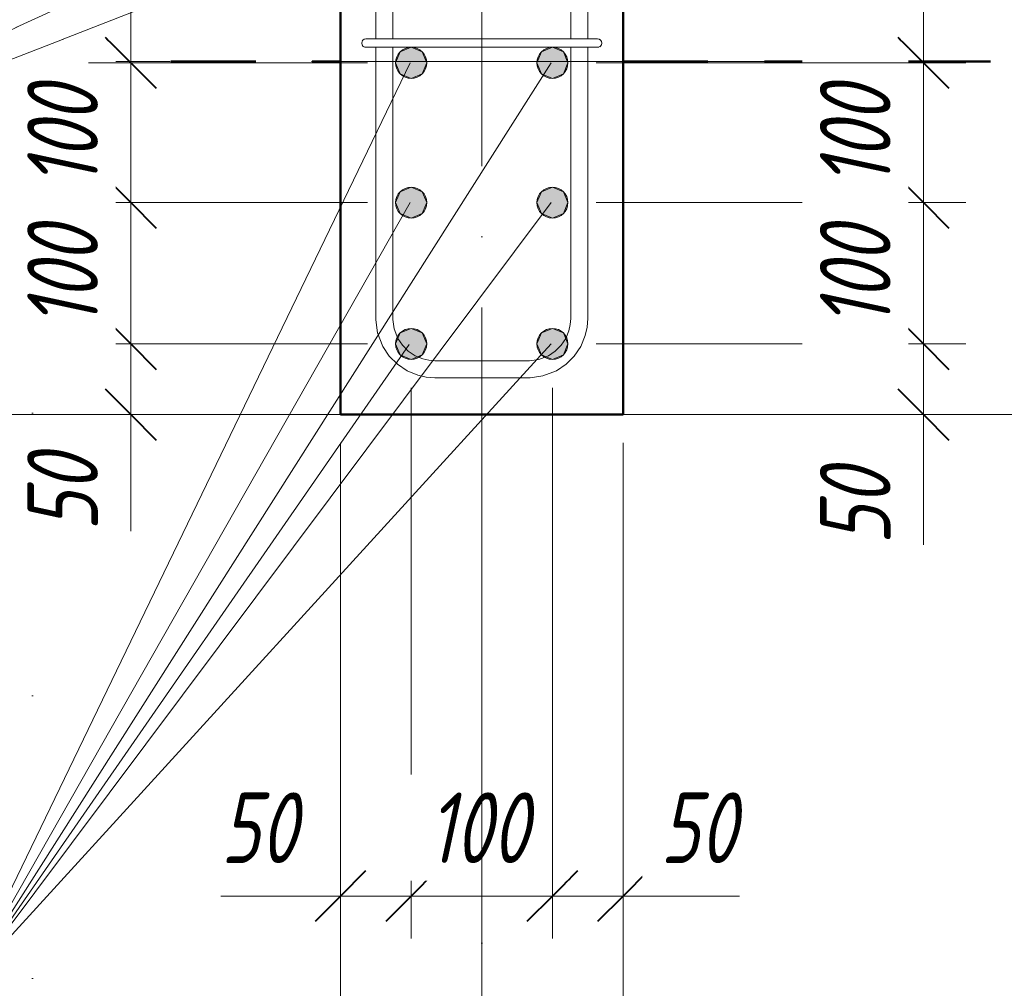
# Model space of a CAD drawing. Header units: millimetres. Extents: x 31181 to 43787, y -118926 to 7424.
# Tile 5 of 35: x 32173 to 32870, y -656 to 30. Entities that reach past the tile are written whole.
import ezdxf

# ---------------------------------------------------------------- set-up
doc = ezdxf.new("R2010")
doc.units = ezdxf.units.MM
for name, pattern in [('ADSK_Линия разреза', [400, 0, -200, 0, -200]), ('ADSK_Линия сетки', [500, 400, -50, 0, -50]), ('ADSK_Невидимые', [100, 60, -40]), ('ADSK_Пунктирная_п5', [100, 0, -100])]:
    doc.linetypes.add(name, pattern=pattern)
for name, color, linetype, lineweight in [('A-____-____-DIMS', 211, 'Continuous', 9), ('A-____-____-DIMS-20', 211, 'Continuous', 9), ('A-FLOR-____-OTLN', 192, 'Continuous', 20), ('A-WALL-____-HDLN', 110, 'ADSK_Невидимые', 20), ('G-____-____-SYMB', 111, 'ADSK_Пунктирная_п5', 20), ('S-COLS-____-MCUT', 52, 'Continuous', 50), ('S-GRID-____-OTLN', 1, 'Continuous', 9), ('S-RBAR-____-IDEN', 171, 'Continuous', 20), ('S-RBAR-____-MCUT', 171, 'Continuous', 20), ('S-RBAR-____-OTLN', 171, 'Continuous', 100)]:
    doc.layers.add(name, color=color, linetype=linetype, lineweight=lineweight)
doc.styles.add('GOST Common_I_2', font='GOST_Common Italic.ttf', dxfattribs={"width": 0.8, "height": 50})
doc.dimstyles.new('ADSK_Округление_5мм__Узкий_', dxfattribs={"dimscale": 304.8, "dimtxt": 0.164979, "dimasz": 0.11811, "dimexe": 0.098425, "dimexo": 0.000215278, "dimgap": 0.026247, "dimtad": 1, "dimdec": 0, "dimlfac": 304.8, "dimrnd": 5, "dimdsep": 46, "dimtxsty": 'GOST Common_I_2', "dimblk1": 'OBLIQUE', "dimblk2": 'OBLIQUE', "dimsah": 1, "dimcen": 0.09, "dimdle": 0.098425, "dimazin": 0, "dimtfac": 1, "dimtdec": 4, "dimtix": 1, "dimtmove": 1, "dimatfit": 3, "dimfxl": 1, "dimtvp": 1, "dimtfill": 1, "dimtolj": 1, "dimtzin": 0, "dimlwd": 20, "dimlwe": 20, "dimarcsym": 2})
doc.dimstyles.new('ADSK_Округление_5мм__Узкий__1', dxfattribs={"dimscale": 304.8, "dimtxt": 0.164979, "dimasz": 0.11811, "dimexe": 0.098425, "dimexo": 0.000215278, "dimgap": 0.026247, "dimtad": 1, "dimdec": 0, "dimlfac": 304.8, "dimrnd": 5, "dimdsep": 46, "dimtxsty": 'GOST Common_I_2', "dimblk1": 'OBLIQUE', "dimblk2": 'OBLIQUE', "dimsah": 1, "dimcen": 0.09, "dimdle": 0.098425, "dimazin": 0, "dimtfac": 1, "dimtdec": 4, "dimtix": 1, "dimtmove": 0, "dimatfit": 3, "dimfxl": 1, "dimtvp": 1, "dimtfill": 1, "dimtolj": 1, "dimtzin": 0, "dimlwd": 20, "dimlwe": 20, "dimarcsym": 2})
doc.dimstyles.new('ADSK_Округление_5мм__Узкий__2', dxfattribs={"dimscale": 304.8, "dimtxt": 0.164979, "dimasz": 0.11811, "dimexe": 0.098425, "dimexo": 0.000215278, "dimgap": 0.026247, "dimtad": 1, "dimdec": 0, "dimlfac": 304.8, "dimrnd": 5, "dimdsep": 46, "dimtxsty": 'GOST Common_I_2', "dimblk1": 'OBLIQUE', "dimblk2": 'OBLIQUE', "dimsah": 1, "dimcen": 0.09, "dimdle": 0.098425, "dimazin": 0, "dimtfac": 1, "dimtdec": 4, "dimtix": 1, "dimtmove": 2, "dimatfit": 3, "dimfxl": 1, "dimtvp": 1, "dimtfill": 1, "dimtolj": 1, "dimtzin": 0, "dimlwd": 20, "dimlwe": 20, "dimarcsym": 2})

# ---------------------------------------------------------------- blocks, each defined once
blk = doc.blocks.new('DIMBLOCK1-КЖ1_ПЭ_ВЭ1_Армирование_Пилоны_Пм-1_3')
at = {"layer": 'A-____-____-DIMS-20', "lineweight": 40}
for p, q in [((32812.66, -200), (32794.66, -182)), ((32812.66, -200), (32830.66, -218)), ((32812.66, -250), (32794.66, -232)), ((32812.66, -250), (32830.66, -268))]:
    blk.add_line(p, q, dxfattribs=at)
at = {"layer": 'A-____-____-DIMS-20', "lineweight": 20}
for p, q in [((32812.66, -200), (32581, -200)), ((32812.66, -280), (32812.66, -200)), ((32812.66, -200), (32842.66, -200)), ((32812.66, -275.97), (32812.66, -225)), ((32812.66, -250), (32620, -250)), ((32812.66, -250), (32842.66, -250)), ((32812.66, -342.22), (32812.66, -275.97))]:
    blk.add_line(p, q, dxfattribs=at)
at = {"layer": 'A-____-____-DIMS-20', "color": 0, "lineweight": 20, "insert": (32739.32, -342.22), "char_height": 50, "width": 67.5022, "attachment_point": 1, "rotation": 90, "line_spacing_factor": 1.022761, "style": 'GOST Common_I_2', "bg_fill": 3, "box_fill_scale": 1.25, "bg_fill_color": 256, "bg_fill_true_color": 13158600, "bg_fill_transparency": 0}
blk.add_mtext('50', dxfattribs=at)
blk = doc.blocks.new('_Oblique')
at = {"color": 0, "linetype": 'ByBlock', "lineweight": -2}
blk.add_line((-0.5, -0.5), (0.5, 0.5), dxfattribs=at)
blk = doc.blocks.new('DIMBLOCK2-КЖ1_ПЭ_ВЭ1_Армирование_Пилоны_Пм-1_3')
at = {"layer": 'A-____-____-DIMS-20', "lineweight": 40}
for p, q in [((32812.66, -100), (32794.66, -82)), ((32812.66, -100), (32830.66, -118)), ((32812.66, -200), (32794.66, -182)), ((32812.66, -200), (32830.66, -218))]:
    blk.add_line(p, q, dxfattribs=at)
at = {"layer": 'A-____-____-DIMS-20', "lineweight": 20}
for p, q in [((32812.66, -100), (32581, -100)), ((32812.66, -200), (32812.66, -100)), ((32812.66, -100), (32842.66, -100)), ((32812.66, -200), (32581, -200)), ((32812.66, -200), (32842.66, -200))]:
    blk.add_line(p, q, dxfattribs=at)
at = {"layer": 'A-____-____-DIMS-20', "color": 0, "lineweight": 20, "insert": (32739.32, -188.35), "char_height": 50, "width": 92.0485, "attachment_point": 1, "rotation": 90, "line_spacing_factor": 1.022761, "style": 'GOST Common_I_2', "bg_fill": 3, "box_fill_scale": 1.25, "bg_fill_color": 256, "bg_fill_true_color": 13158600, "bg_fill_transparency": 0}
blk.add_mtext('100', dxfattribs=at)
blk = doc.blocks.new('DIMBLOCK3-КЖ1_ПЭ_ВЭ1_Армирование_Пилоны_Пм-1_3')
at = {"layer": 'A-____-____-DIMS-20', "lineweight": 40}
for p, q in [((32812.66, -1), (32794.66, 17)), ((32812.66, -1), (32830.66, -19)), ((32812.66, -100), (32794.66, -82)), ((32812.66, -100), (32830.66, -118))]:
    blk.add_line(p, q, dxfattribs=at)
at = {"layer": 'A-____-____-DIMS-20', "lineweight": 20}
for p, q in [((32812.66, -1), (32581, -1)), ((32812.66, -100), (32812.66, -1)), ((32812.66, -1), (32842.66, -1)), ((32812.66, -100), (32581, -100)), ((32812.66, -100), (32842.66, -100))]:
    blk.add_line(p, q, dxfattribs=at)
at = {"layer": 'A-____-____-DIMS-20', "color": 0, "lineweight": 20, "insert": (32739.32, -88.85), "char_height": 50, "width": 92.0485, "attachment_point": 1, "rotation": 90, "line_spacing_factor": 1.022761, "style": 'GOST Common_I_2', "bg_fill": 3, "box_fill_scale": 1.25, "bg_fill_color": 256, "bg_fill_true_color": 13158600, "bg_fill_transparency": 0}
blk.add_mtext('100', dxfattribs=at)
blk = doc.blocks.new('DIMBLOCK4-КЖ1_ПЭ_ВЭ1_Армирование_Пилоны_Пм-1_3')
at = {"layer": 'A-____-____-DIMS-20', "lineweight": 40}
for p, q in [((32812.66, 151), (32794.66, 169)), ((32812.66, 151), (32830.66, 133)), ((32812.66, -1), (32794.66, 17)), ((32812.66, -1), (32830.66, -19))]:
    blk.add_line(p, q, dxfattribs=at)
at = {"layer": 'A-____-____-DIMS-20', "lineweight": 20}
for p, q in [((32812.66, 151), (32579, 151)), ((32812.66, -1), (32812.66, 151)), ((32812.66, 151), (32842.66, 151)), ((32812.66, -1), (32581, -1)), ((32812.66, -1), (32842.66, -1))]:
    blk.add_line(p, q, dxfattribs=at)
at = {"layer": 'A-____-____-DIMS-20', "color": 0, "lineweight": 20, "insert": (32739.32, 36.65), "char_height": 50, "width": 92.0485, "attachment_point": 1, "rotation": 90, "line_spacing_factor": 1.022761, "style": 'GOST Common_I_2', "bg_fill": 3, "box_fill_scale": 1.25, "bg_fill_color": 256, "bg_fill_true_color": 13158600, "bg_fill_transparency": 0}
blk.add_mtext('150', dxfattribs=at)
blk = doc.blocks.new('DIMBLOCK12-КЖ1_ПЭ_ВЭ1_Армирование_Пилоны_Пм-1_3')
at = {"layer": 'A-____-____-DIMS-20', "lineweight": 40}
for p, q in [((32251.61, -200), (32233.61, -182)), ((32251.61, -200), (32269.61, -218)), ((32251.61, -250), (32233.61, -232)), ((32251.61, -250), (32269.61, -268))]:
    blk.add_line(p, q, dxfattribs=at)
at = {"layer": 'A-____-____-DIMS-20', "lineweight": 20}
for p, q in [((32251.61, -200), (32221.61, -200)), ((32251.61, -280), (32251.61, -200)), ((32251.61, -200), (32419, -200)), ((32251.61, -266.19), (32251.61, -225)), ((32251.61, -250), (32221.61, -250)), ((32251.61, -250), (32380, -250)), ((32251.61, -332.45), (32251.61, -266.19))]:
    blk.add_line(p, q, dxfattribs=at)
at = {"layer": 'A-____-____-DIMS-20', "color": 0, "lineweight": 20, "insert": (32178.27, -332.45), "char_height": 50, "width": 67.5022, "attachment_point": 1, "rotation": 90, "line_spacing_factor": 1.022761, "style": 'GOST Common_I_2', "bg_fill": 3, "box_fill_scale": 1.25, "bg_fill_color": 256, "bg_fill_true_color": 13158600, "bg_fill_transparency": 0}
blk.add_mtext('50', dxfattribs=at)
blk = doc.blocks.new('DIMBLOCK13-КЖ1_ПЭ_ВЭ1_Армирование_Пилоны_Пм-1_3')
at = {"layer": 'A-____-____-DIMS-20', "lineweight": 40}
for p, q in [((32251.61, -100), (32233.61, -82)), ((32251.61, -100), (32269.61, -118)), ((32251.61, -200), (32233.61, -182)), ((32251.61, -200), (32269.61, -218))]:
    blk.add_line(p, q, dxfattribs=at)
at = {"layer": 'A-____-____-DIMS-20', "lineweight": 20}
for p, q in [((32251.61, -100), (32221.61, -100)), ((32251.61, -200), (32251.61, -100)), ((32251.61, -100), (32419, -100)), ((32251.61, -200), (32221.61, -200)), ((32251.61, -200), (32419, -200))]:
    blk.add_line(p, q, dxfattribs=at)
at = {"layer": 'A-____-____-DIMS-20', "color": 0, "lineweight": 20, "insert": (32178.27, -188.35), "char_height": 50, "width": 92.0485, "attachment_point": 1, "rotation": 90, "line_spacing_factor": 1.022761, "style": 'GOST Common_I_2', "bg_fill": 3, "box_fill_scale": 1.25, "bg_fill_color": 256, "bg_fill_true_color": 13158600, "bg_fill_transparency": 0}
blk.add_mtext('100', dxfattribs=at)
blk = doc.blocks.new('DIMBLOCK14-КЖ1_ПЭ_ВЭ1_Армирование_Пилоны_Пм-1_3')
at = {"layer": 'A-____-____-DIMS-20', "lineweight": 40}
for p, q in [((32251.61, -1), (32233.61, 17)), ((32251.61, -1), (32269.61, -19)), ((32251.61, -100), (32233.61, -82)), ((32251.61, -100), (32269.61, -118))]:
    blk.add_line(p, q, dxfattribs=at)
at = {"layer": 'A-____-____-DIMS-20', "lineweight": 20}
for p, q in [((32251.61, -1), (32221.61, -1)), ((32251.61, -100), (32251.61, -1)), ((32251.61, -1), (32419, -1)), ((32251.61, -100), (32221.61, -100)), ((32251.61, -100), (32419, -100))]:
    blk.add_line(p, q, dxfattribs=at)
at = {"layer": 'A-____-____-DIMS-20', "color": 0, "lineweight": 20, "insert": (32178.27, -88.85), "char_height": 50, "width": 92.0485, "attachment_point": 1, "rotation": 90, "line_spacing_factor": 1.022761, "style": 'GOST Common_I_2', "bg_fill": 3, "box_fill_scale": 1.25, "bg_fill_color": 256, "bg_fill_true_color": 13158600, "bg_fill_transparency": 0}
blk.add_mtext('100', dxfattribs=at)
blk = doc.blocks.new('DIMBLOCK15-КЖ1_ПЭ_ВЭ1_Армирование_Пилоны_Пм-1_3')
at = {"layer": 'A-____-____-DIMS-20', "lineweight": 40}
for p, q in [((32251.61, 151), (32233.61, 169)), ((32251.61, 151), (32269.61, 133)), ((32251.61, -1), (32233.61, 17)), ((32251.61, -1), (32269.61, -19))]:
    blk.add_line(p, q, dxfattribs=at)
at = {"layer": 'A-____-____-DIMS-20', "lineweight": 20}
for p, q in [((32251.61, 151), (32221.61, 151)), ((32251.61, -1), (32251.61, 151)), ((32251.61, 151), (32421, 151)), ((32251.61, -1), (32221.61, -1)), ((32251.61, -1), (32419, -1))]:
    blk.add_line(p, q, dxfattribs=at)
at = {"layer": 'A-____-____-DIMS-20', "color": 0, "lineweight": 20, "insert": (32178.27, 36.65), "char_height": 50, "width": 92.0485, "attachment_point": 1, "rotation": 90, "line_spacing_factor": 1.022761, "style": 'GOST Common_I_2', "bg_fill": 3, "box_fill_scale": 1.25, "bg_fill_color": 256, "bg_fill_true_color": 13158600, "bg_fill_transparency": 0}
blk.add_mtext('150', dxfattribs=at)
blk = doc.blocks.new('DIMBLOCK23-КЖ1_ПЭ_ВЭ1_Армирование_Пилоны_Пм-1_3')
at = {"layer": 'A-____-____-DIMS-20', "lineweight": 20}
for p, q in [((32450, -590.82), (32450, -231)), ((32400, -590.82), (32400, -270)), ((32315.2, -590.82), (32381.46, -590.82)), ((32370, -590.82), (32450, -590.82)), ((32381.46, -590.82), (32425, -590.82)), ((32400, -590.82), (32400, -620.82)), ((32450, -590.82), (32450, -620.82))]:
    blk.add_line(p, q, dxfattribs=at)
at = {"layer": 'A-____-____-DIMS-20', "lineweight": 40}
for p, q in [((32400, -590.82), (32418, -572.82)), ((32450, -590.82), (32468, -572.82)), ((32400, -590.82), (32382, -608.82)), ((32450, -590.82), (32432, -608.82))]:
    blk.add_line(p, q, dxfattribs=at)
at = {"layer": 'A-____-____-DIMS-20', "color": 0, "lineweight": 20, "insert": (32315.2, -517.48), "char_height": 50, "width": 67.5022, "attachment_point": 1, "line_spacing_factor": 1.022761, "style": 'GOST Common_I_2', "bg_fill": 3, "box_fill_scale": 1.25, "bg_fill_color": 256, "bg_fill_true_color": 13158600, "bg_fill_transparency": 0}
blk.add_mtext('50', dxfattribs=at)
blk = doc.blocks.new('DIMBLOCK24-КЖ1_ПЭ_ВЭ1_Армирование_Пилоны_Пм-1_3')
at = {"layer": 'A-____-____-DIMS-20', "lineweight": 20}
for p, q in [((32450, -590.82), (32450, -231)), ((32550, -590.82), (32550, -231)), ((32450, -590.82), (32550, -590.82)), ((32450, -590.82), (32450, -620.82)), ((32550, -590.82), (32550, -620.82))]:
    blk.add_line(p, q, dxfattribs=at)
at = {"layer": 'A-____-____-DIMS-20', "lineweight": 40}
for p, q in [((32450, -590.82), (32468, -572.82)), ((32550, -590.82), (32568, -572.82)), ((32450, -590.82), (32432, -608.82)), ((32550, -590.82), (32532, -608.82))]:
    blk.add_line(p, q, dxfattribs=at)
at = {"layer": 'A-____-____-DIMS-20', "color": 0, "lineweight": 20, "insert": (32461.65, -517.48), "char_height": 50, "width": 92.0485, "attachment_point": 1, "line_spacing_factor": 1.022761, "style": 'GOST Common_I_2', "bg_fill": 3, "box_fill_scale": 1.25, "bg_fill_color": 256, "bg_fill_true_color": 13158600, "bg_fill_transparency": 0}
blk.add_mtext('100', dxfattribs=at)
blk = doc.blocks.new('DIMBLOCK25-КЖ1_ПЭ_ВЭ1_Армирование_Пилоны_Пм-1_3')
at = {"layer": 'A-____-____-DIMS-20', "lineweight": 20}
for p, q in [((32550, -590.82), (32550, -231)), ((32600, -590.82), (32600, -270)), ((32550, -590.82), (32630, -590.82)), ((32550, -590.82), (32550, -620.82)), ((32616.24, -590.82), (32575, -590.82)), ((32600, -590.82), (32600, -620.82)), ((32682.49, -590.82), (32616.24, -590.82))]:
    blk.add_line(p, q, dxfattribs=at)
at = {"layer": 'A-____-____-DIMS-20', "lineweight": 40}
for p, q in [((32550, -590.82), (32568, -572.82)), ((32600, -590.82), (32618, -572.82)), ((32550, -590.82), (32532, -608.82)), ((32600, -590.82), (32582, -608.82))]:
    blk.add_line(p, q, dxfattribs=at)
at = {"layer": 'A-____-____-DIMS-20', "color": 0, "lineweight": 20, "insert": (32626.24, -517.48), "char_height": 50, "width": 67.5022, "attachment_point": 1, "line_spacing_factor": 1.022761, "style": 'GOST Common_I_2', "bg_fill": 3, "box_fill_scale": 1.25, "bg_fill_color": 256, "bg_fill_true_color": 13158600, "bg_fill_transparency": 0}
blk.add_mtext('50', dxfattribs=at)
blk = doc.blocks.new('DIMBLOCK26-КЖ1_ПЭ_ВЭ1_Армирование_Пилоны_Пм-1_3')
at = {"layer": 'A-____-____-DIMS-20', "lineweight": 20}
for p, q in [((32400, -753.67), (32400, -270)), ((32500, -753.67), (32500, -270)), ((32370, -753.67), (32500, -753.67)), ((32400, -753.67), (32400, -783.67)), ((32500, -753.67), (32500, -783.67))]:
    blk.add_line(p, q, dxfattribs=at)
at = {"layer": 'A-____-____-DIMS-20', "lineweight": 40}
for p, q in [((32400, -753.67), (32418, -735.67)), ((32500, -753.67), (32518, -735.67)), ((32400, -753.67), (32382, -771.67)), ((32500, -753.67), (32482, -771.67))]:
    blk.add_line(p, q, dxfattribs=at)
at = {"layer": 'A-____-____-DIMS-20', "color": 0, "lineweight": 20, "insert": (32402.99, -680.33), "char_height": 50, "width": 92.0485, "attachment_point": 1, "line_spacing_factor": 1.022761, "style": 'GOST Common_I_2', "bg_fill": 3, "box_fill_scale": 1.25, "bg_fill_color": 256, "bg_fill_true_color": 13158600, "bg_fill_transparency": 0}
blk.add_mtext('100', dxfattribs=at)
blk = doc.blocks.new('DIMBLOCK27-КЖ1_ПЭ_ВЭ1_Армирование_Пилоны_Пм-1_3')
at = {"layer": 'A-____-____-DIMS-20', "lineweight": 20}
for p, q in [((32500, -753.67), (32500, -270)), ((32600, -753.67), (32600, -270)), ((32500, -753.67), (32630, -753.67)), ((32500, -753.67), (32500, -783.67)), ((32600, -753.67), (32600, -783.67))]:
    blk.add_line(p, q, dxfattribs=at)
at = {"layer": 'A-____-____-DIMS-20', "lineweight": 40}
for p, q in [((32500, -753.67), (32518, -735.67)), ((32600, -753.67), (32618, -735.67)), ((32500, -753.67), (32482, -771.67)), ((32600, -753.67), (32582, -771.67))]:
    blk.add_line(p, q, dxfattribs=at)
at = {"layer": 'A-____-____-DIMS-20', "color": 0, "lineweight": 20, "insert": (32511.65, -680.33), "char_height": 50, "width": 92.0485, "attachment_point": 1, "line_spacing_factor": 1.022761, "style": 'GOST Common_I_2', "bg_fill": 3, "box_fill_scale": 1.25, "bg_fill_color": 256, "bg_fill_true_color": 13158600, "bg_fill_transparency": 0}
blk.add_mtext('100', dxfattribs=at)
blk = doc.blocks.new('DIMBLOCK28-КЖ1_ПЭ_ВЭ1_Армирование_Пилоны_Пм-1_3')
at = {"layer": 'A-____-____-DIMS-20', "lineweight": 20}
for p, q in [((32400, -918.06), (32400, -270)), ((32600, -918.06), (32600, -270)), ((32370, -918.06), (32630, -918.06)), ((32400, -918.06), (32400, -948.06)), ((32600, -918.06), (32600, -948.06))]:
    blk.add_line(p, q, dxfattribs=at)
at = {"layer": 'A-____-____-DIMS-20', "lineweight": 40}
for p, q in [((32400, -918.06), (32418, -900.06)), ((32600, -918.06), (32618, -900.06)), ((32400, -918.06), (32382, -936.06)), ((32600, -918.06), (32582, -936.06))]:
    blk.add_line(p, q, dxfattribs=at)
at = {"layer": 'A-____-____-DIMS-20', "color": 0, "lineweight": 20, "insert": (32457.81, -844.72), "char_height": 50, "width": 101.2533, "attachment_point": 1, "line_spacing_factor": 1.022761, "style": 'GOST Common_I_2', "bg_fill": 3, "box_fill_scale": 1.25, "bg_fill_color": 256, "bg_fill_true_color": 13158600, "bg_fill_transparency": 0}
blk.add_mtext('200', dxfattribs=at)
blk = doc.blocks.new('DIMBLOCK29-КЖ1_ПЭ_ВЭ1_Армирование_Пилоны_Пм-1_3')
at = {"layer": 'A-____-____-DIMS-20', "lineweight": 20}
for p, q in [((33008.88, 1030), (33008.88, 0)), ((33008.88, 1000), (32620, 1000)), ((33008.88, 1000), (33038.88, 1000)), ((33008.88, 0), (32978.88, 0)), ((33008.88, 0), (33014.33, 0))]:
    blk.add_line(p, q, dxfattribs=at)
at = {"layer": 'A-____-____-DIMS-20', "lineweight": 40}
for p, q in [((33008.88, 1000), (32990.88, 1018)), ((33008.88, 1000), (33026.88, 982)), ((33008.88, 0), (32990.88, 18)), ((33008.88, 0), (33026.88, -18))]:
    blk.add_line(p, q, dxfattribs=at)
at = {"layer": 'A-____-____-DIMS-20', "color": 0, "lineweight": 20, "insert": (32935.54, 447.58), "char_height": 50, "width": 125.7996, "attachment_point": 1, "rotation": 90, "line_spacing_factor": 1.022761, "style": 'GOST Common_I_2', "bg_fill": 3, "box_fill_scale": 1.25, "bg_fill_color": 256, "bg_fill_true_color": 13158600, "bg_fill_transparency": 0}
blk.add_mtext('1000', dxfattribs=at)
blk = doc.blocks.new('DIMBLOCK30-КЖ1_ПЭ_ВЭ1_Армирование_Пилоны_Пм-1_3')
at = {"layer": 'A-____-____-DIMS-20', "lineweight": 40}
for p, q in [((33008.88, 0), (32990.88, 18)), ((33008.88, 0), (33026.88, -18)), ((33008.88, -250), (32990.88, -232)), ((33008.88, -250), (33026.88, -268))]:
    blk.add_line(p, q, dxfattribs=at)
at = {"layer": 'A-____-____-DIMS-20', "lineweight": 20}
for p, q in [((33008.88, 0), (32978.88, 0)), ((33008.88, 0), (33008.88, -280)), ((33008.88, 0), (33014.33, 0)), ((33008.88, -250), (32620, -250)), ((33008.88, -250), (33038.88, -250))]:
    blk.add_line(p, q, dxfattribs=at)
at = {"layer": 'A-____-____-DIMS-20', "color": 0, "lineweight": 20, "insert": (32935.54, -167.19), "char_height": 50, "width": 101.2533, "attachment_point": 1, "rotation": 90, "line_spacing_factor": 1.022761, "style": 'GOST Common_I_2', "bg_fill": 3, "box_fill_scale": 1.25, "bg_fill_color": 256, "bg_fill_true_color": 13158600, "bg_fill_transparency": 0}
blk.add_mtext('250', dxfattribs=at)

msp = doc.modelspace()

# ---------------------------------------------------------------- hatches: boundary and pattern name
at = {"layer": 'S-RBAR-____-MCUT'}
h = msp.add_hatch(color=256, dxfattribs=at)
edge = h.paths.add_edge_path()
edge.add_arc((32450.0001, -1.0003), 11, 0, 360)
for points in [[(32450.0001, -12.0003), (32457.7783, -8.7785), (32461.0001, -1.0003), (32457.7783, 6.7778), (32450.0001, 9.9997), (32442.2219, 6.7778), (32439.0001, -1.0003), (32442.2219, -8.7785)], [(32550.0001, -12.0003), (32557.7783, -8.7785), (32561.0001, -1.0003), (32557.7783, 6.7778), (32550.0001, 9.9997), (32542.2219, 6.7778), (32539.0001, -1.0003), (32542.2219, -8.7785)], [(32450.0001, -111.0003), (32457.7783, -107.7785), (32461.0001, -100.0003), (32457.7783, -92.2222), (32450.0001, -89.0003), (32442.2219, -92.2222), (32439.0001, -100.0003), (32442.2219, -107.7785)], [(32550.0001, -111.0003), (32557.7783, -107.7785), (32561.0001, -100.0003), (32557.7783, -92.2222), (32550.0001, -89.0003), (32542.2219, -92.2222), (32539.0001, -100.0003), (32542.2219, -107.7785)], [(32450.0001, -211.0003), (32457.7783, -207.7785), (32461.0001, -200.0003), (32457.7783, -192.2222), (32450.0001, -189.0003), (32442.2219, -192.2222), (32439.0001, -200.0003), (32442.2219, -207.7785), (32446.0385, -209.3594)], [(32550.0001, -211.0003), (32557.7783, -207.7785), (32561.0001, -200.0003), (32557.7783, -192.2222), (32550.0001, -189.0003), (32542.2219, -192.2222), (32539.0001, -200.0003), (32542.2219, -207.7785), (32546.0512, -209.3647)]]:
    msp.add_hatch(color=256, dxfattribs=at).paths.add_polyline_path(points)
h = msp.add_hatch(color=256, dxfattribs=at)
edge = h.paths.add_edge_path()
edge.add_arc((32550.0001, -1.0003), 11, 0, 360)
h = msp.add_hatch(color=256, dxfattribs=at)
edge = h.paths.add_edge_path()
edge.add_arc((32450.0001, -100.0003), 11, 0, 360)
h = msp.add_hatch(color=256, dxfattribs=at)
edge = h.paths.add_edge_path()
edge.add_arc((32550.0001, -100.0003), 11, 0, 360)
h = msp.add_hatch(color=256, dxfattribs=at)
edge = h.paths.add_edge_path()
edge.add_arc((32450.0001, -200.0003), 11, 0, 360)
h = msp.add_hatch(color=256, dxfattribs=at)
edge = h.paths.add_edge_path()
edge.add_arc((32550.0001, -200.0003), 11, 0, 360)

# ---------------------------------------------------------------- linework, layer by layer
at = {"layer": 'A-FLOR-____-OTLN'}
for p, q in [((31980, -250), (32400, -250)), ((32600, -250), (33080, -250))]:
    msp.add_line(p, q, dxfattribs=at)
at = {"layer": 'A-WALL-____-HDLN', "lineweight": 50}
for p, q in [((31980, 0), (32399.9504, 0)), ((32600, 0), (33080, 0))]:
    msp.add_line(p, q, dxfattribs=at)
at = {"layer": 'G-____-____-SYMB', "linetype": 'ADSK_Линия разреза'}
msp.add_line((32181.9124, -1049.4908), (32181.9124, 1822.1605), dxfattribs=at)
at = {"layer": 'S-COLS-____-MCUT'}
for p, q in [((32400, 999.9997), (32400, -250.0003)), ((32600, -250.0003), (32600, 999.9997)), ((32400, -250.0003), (32600, -250.0003))]:
    msp.add_line(p, q, dxfattribs=at)
at = {"layer": 'S-GRID-____-OTLN', "linetype": 'ADSK_Линия сетки'}
for p, q in [((32500, 1826.1293), (32500, -1053.4596)), ((31379.2689, 0), (33683.0444, 0))]:
    msp.add_line(p, q, dxfattribs=at)
at = {"layer": 'S-RBAR-____-MCUT'}
for p, q in [((32450.0001, 9.9997), (32442.2219, 6.7778)), ((32457.7783, 6.7778), (32450.0001, 9.9997)), ((32550.0001, 9.9997), (32542.2219, 6.7778)), ((32557.7783, 6.7778), (32550.0001, 9.9997)), ((32442.2219, 6.7778), (32439.0001, -1.0003)), ((32461.0001, -1.0003), (32457.7783, 6.7778)), ((32542.2219, 6.7778), (32539.0001, -1.0003)), ((32561.0001, -1.0003), (32557.7783, 6.7778)), ((32439.0001, -1.0003), (32442.2219, -8.7785)), ((32457.7783, -8.7785), (32461.0001, -1.0003)), ((32539.0001, -1.0003), (32542.2219, -8.7785)), ((32557.7783, -8.7785), (32561.0001, -1.0003)), ((32442.2219, -8.7785), (32450.0001, -12.0003)), ((32450.0001, -12.0003), (32457.7783, -8.7785)), ((32542.2219, -8.7785), (32550.0001, -12.0003)), ((32550.0001, -12.0003), (32557.7783, -8.7785)), ((32450.0001, -89.0003), (32442.2219, -92.2222)), ((32457.7783, -92.2222), (32450.0001, -89.0003)), ((32550.0001, -89.0003), (32542.2219, -92.2222)), ((32557.7783, -92.2222), (32550.0001, -89.0003)), ((32442.2219, -92.2222), (32439.0001, -100.0003)), ((32461.0001, -100.0003), (32457.7783, -92.2222)), ((32542.2219, -92.2222), (32539.0001, -100.0003)), ((32561.0001, -100.0003), (32557.7783, -92.2222)), ((32439.0001, -100.0003), (32442.2219, -107.7785)), ((32457.7783, -107.7785), (32461.0001, -100.0003)), ((32539.0001, -100.0003), (32542.2219, -107.7785)), ((32557.7783, -107.7785), (32561.0001, -100.0003)), ((32442.2219, -107.7785), (32450.0001, -111.0003)), ((32450.0001, -111.0003), (32457.7783, -107.7785)), ((32542.2219, -107.7785), (32550.0001, -111.0003)), ((32550.0001, -111.0003), (32557.7783, -107.7785)), ((32442.2219, -192.2222), (32439.0001, -200.0003)), ((32450.0001, -189.0003), (32442.2219, -192.2222)), ((32457.7783, -192.2222), (32450.0001, -189.0003)), ((32461.0001, -200.0003), (32457.7783, -192.2222)), ((32542.2219, -192.2222), (32539.0001, -200.0003)), ((32550.0001, -189.0003), (32542.2219, -192.2222)), ((32557.7783, -192.2222), (32550.0001, -189.0003)), ((32561.0001, -200.0003), (32557.7783, -192.2222)), ((32439.0001, -200.0003), (32442.2219, -207.7785)), ((32457.7783, -207.7785), (32461.0001, -200.0003)), ((32539.0001, -200.0003), (32542.2219, -207.7785)), ((32557.7783, -207.7785), (32561.0001, -200.0003)), ((32442.2219, -207.7785), (32446.0385, -209.3594)), ((32450.0001, -211.0003), (32457.7783, -207.7785)), ((32542.2219, -207.7785), (32546.0512, -209.3647)), ((32550.0001, -211.0003), (32557.7783, -207.7785)), ((32446.0385, -209.3594), (32450.0001, -211.0003)), ((32546.0512, -209.3647), (32550.0001, -211.0003))]:
    msp.add_line(p, q, dxfattribs=at)
for centre in [(32450.0001, -1.0003), (32550.0001, -1.0003), (32450.0001, -100.0003), (32550.0001, -100.0003), (32450.0001, -200.0003), (32550.0001, -200.0003)]:
    msp.add_circle(centre, 11, dxfattribs=at)
at = {"layer": 'S-RBAR-____-OTLN', "lineweight": 20}
for p, q in [((32424.9814, 15.9997), (32424.9814, 309.9997)), ((32436.9814, 15.9997), (32436.9814, 309.9997)), ((32562.9814, 309.9997), (32562.9814, 15.9997)), ((32574.9814, 309.9997), (32574.9814, 15.9997)), ((32436.0001, 15.9997), (32418.0001, 15.9997)), ((32436.0001, 15.9997), (32564.0001, 15.9997)), ((32582.0001, 15.9997), (32564.0001, 15.9997)), ((32436.0001, 9.9997), (32418.0001, 9.9997)), ((32424.9814, -181.9089), (32424.9814, 9.9997)), ((32436.0001, 9.9997), (32564.0001, 9.9997)), ((32436.9814, -181.9089), (32436.9814, 9.9997)), ((32562.9814, 9.9997), (32562.9814, -181.9089)), ((32582.0001, 9.9997), (32564.0001, 9.9997)), ((32574.9814, 9.9997), (32574.9814, -181.9089)), ((32424.994, -182.9391), (32424.9814, -181.9089)), ((32426.2347, -192.109), (32424.994, -182.9391)), ((32436.9904, -182.6457), (32436.9814, -181.9089)), ((32437.8777, -189.2035), (32436.9904, -182.6457)), ((32562.6577, -186.3141), (32561.6936, -190.6235)), ((32562.9814, -181.9089), (32562.6577, -186.3141)), ((32574.5287, -188.0684), (32573.1805, -194.0949)), ((32574.9814, -181.9089), (32574.5287, -188.0684)), ((32429.9203, -201.6993), (32426.2347, -192.109)), ((32440.5122, -196.0591), (32437.8777, -189.2035)), ((32561.6936, -190.6235), (32559.4506, -196.0591)), ((32573.1805, -194.0949), (32570.0425, -201.6993)), ((32434.4772, -208.5449), (32429.9203, -201.6993)), ((32443.7674, -200.9493), (32440.5122, -196.0591)), ((32447.9087, -205.1063), (32443.7674, -200.9493)), ((32556.1954, -200.9493), (32552.0541, -205.1063)), ((32559.4506, -196.0591), (32556.1954, -200.9493)), ((32570.0425, -201.6993), (32565.4856, -208.5449)), ((32440.2788, -214.3683), (32434.4772, -208.5449)), ((32452.7762, -208.371), (32447.9087, -205.1063)), ((32458.1828, -210.619), (32452.7762, -208.371)), ((32547.1865, -208.371), (32540.3681, -211.0112)), ((32552.0541, -205.1063), (32547.1865, -208.371)), ((32565.4856, -208.5449), (32559.6839, -214.3683)), ((32447.1029, -218.9452), (32440.2788, -214.3683)), ((32462.4672, -211.5847), (32458.1828, -210.619)), ((32466.846, -211.9089), (32462.4672, -211.5847)), ((32533.1167, -211.9089), (32466.846, -211.9089)), ((32533.8491, -211.8999), (32533.1167, -211.9089)), ((32540.3681, -211.0112), (32533.8491, -211.8999)), ((32559.6839, -214.3683), (32552.8599, -218.9452)), ((32454.6874, -222.0986), (32447.1029, -218.9452)), ((32460.7, -223.4539), (32454.6874, -222.0986)), ((32543.2942, -222.649), (32534.1447, -223.8963)), ((32552.8599, -218.9452), (32543.2942, -222.649)), ((32466.846, -223.9089), (32460.7, -223.4539)), ((32533.1167, -223.9089), (32466.846, -223.9089)), ((32534.1447, -223.8963), (32533.1167, -223.9089))]:
    msp.add_line(p, q, dxfattribs=at)
for centre, start, end in [((32418.0001, 12.9997), 90, 270), ((32418.0001, 12.9997), 90, 270), ((32418.0001, 12.9997), 120, 150), ((32418.0001, 12.9997), 120, 150), ((32418.0001, 12.9997), 120, 150), ((32418.0001, 12.9997), 120, 150), ((32418.0001, 12.9997), 120, 150), ((32418.0001, 12.9997), 120, 150), ((32418.0001, 12.9997), 120, 150), ((32418.0001, 12.9997), 120, 150), ((32418.0001, 12.9997), 120, 150), ((32418.0001, 12.9997), 120, 150), ((32418.0001, 12.9997), 120, 150), ((32418.0001, 12.9997), 120, 150), ((32418.0001, 12.9997), 120, 150), ((32418.0001, 12.9997), 120, 150), ((32418.0001, 12.9997), 120, 150), ((32418.0001, 12.9997), 120, 150), ((32418.0001, 12.9997), 120, 150), ((32418.0001, 12.9997), 120, 150), ((32582.0001, 12.9997), 270, 90), ((32582.0001, 12.9997), 270, 90), ((32582.0001, 12.9997), 30, 60), ((32582.0001, 12.9997), 30, 60), ((32582.0001, 12.9997), 30, 60), ((32582.0001, 12.9997), 30, 60), ((32582.0001, 12.9997), 30, 60), ((32582.0001, 12.9997), 30, 60), ((32582.0001, 12.9997), 30, 60), ((32582.0001, 12.9997), 30, 60), ((32582.0001, 12.9997), 30, 60), ((32582.0001, 12.9997), 30, 60), ((32582.0001, 12.9997), 30, 60), ((32582.0001, 12.9997), 30, 60), ((32582.0001, 12.9997), 30, 60), ((32582.0001, 12.9997), 30, 60), ((32582.0001, 12.9997), 30, 60), ((32582.0001, 12.9997), 30, 60), ((32582.0001, 12.9997), 30, 60), ((32582.0001, 12.9997), 30, 60), ((32418.0001, 12.9997), 210, 240), ((32418.0001, 12.9997), 210, 240), ((32418.0001, 12.9997), 210, 240), ((32418.0001, 12.9997), 210, 240), ((32418.0001, 12.9997), 210, 240), ((32418.0001, 12.9997), 210, 240), ((32418.0001, 12.9997), 210, 240), ((32418.0001, 12.9997), 210, 240), ((32418.0001, 12.9997), 210, 240), ((32418.0001, 12.9997), 210, 240), ((32418.0001, 12.9997), 210, 240), ((32418.0001, 12.9997), 210, 240), ((32418.0001, 12.9997), 210, 240), ((32418.0001, 12.9997), 210, 240), ((32418.0001, 12.9997), 210, 240), ((32418.0001, 12.9997), 210, 240), ((32418.0001, 12.9997), 210, 240), ((32418.0001, 12.9997), 210, 240), ((32418.0001, 12.9997), 255, 270), ((32418.0001, 12.9997), 255, 270), ((32418.0001, 12.9997), 255, 270), ((32418.0001, 12.9997), 255, 270), ((32418.0001, 12.9997), 255, 270), ((32418.0001, 12.9997), 255, 270), ((32418.0001, 12.9997), 255, 270), ((32418.0001, 12.9997), 255, 270), ((32418.0001, 12.9997), 255, 270), ((32418.0001, 12.9997), 255, 270), ((32418.0001, 12.9997), 255, 270), ((32418.0001, 12.9997), 255, 270), ((32418.0001, 12.9997), 255, 270), ((32418.0001, 12.9997), 255, 270), ((32418.0001, 12.9997), 255, 270), ((32418.0001, 12.9997), 255, 270), ((32418.0001, 12.9997), 255, 270), ((32418.0001, 12.9997), 255, 270), ((32582.0001, 12.9997), 270, 285), ((32582.0001, 12.9997), 270, 285), ((32582.0001, 12.9997), 270, 285), ((32582.0001, 12.9997), 270, 285), ((32582.0001, 12.9997), 270, 285), ((32582.0001, 12.9997), 270, 285), ((32582.0001, 12.9997), 270, 285), ((32582.0001, 12.9997), 270, 285), ((32582.0001, 12.9997), 270, 285), ((32582.0001, 12.9997), 270, 285), ((32582.0001, 12.9997), 270, 285), ((32582.0001, 12.9997), 270, 285), ((32582.0001, 12.9997), 270, 285), ((32582.0001, 12.9997), 270, 285), ((32582.0001, 12.9997), 270, 285), ((32582.0001, 12.9997), 270, 285), ((32582.0001, 12.9997), 270, 285), ((32582.0001, 12.9997), 270, 285), ((32582.0001, 12.9997), 300, 330), ((32582.0001, 12.9997), 300, 330), ((32582.0001, 12.9997), 300, 330), ((32582.0001, 12.9997), 300, 330), ((32582.0001, 12.9997), 300, 330), ((32582.0001, 12.9997), 300, 330), ((32582.0001, 12.9997), 300, 330), ((32582.0001, 12.9997), 300, 330), ((32582.0001, 12.9997), 300, 330), ((32582.0001, 12.9997), 300, 330), ((32582.0001, 12.9997), 300, 330), ((32582.0001, 12.9997), 300, 330), ((32582.0001, 12.9997), 300, 330), ((32582.0001, 12.9997), 300, 330), ((32582.0001, 12.9997), 300, 330), ((32582.0001, 12.9997), 300, 330), ((32582.0001, 12.9997), 300, 330), ((32582.0001, 12.9997), 300, 330)]:
    msp.add_arc(centre, 3, start, end, dxfattribs=at)

# ---------------------------------------------------------------- next in the draw order: dimensions: what is measured, and where the dimension line sits
at = {"layer": 'A-____-____-DIMS', "lineweight": 20}
for base, p1, p2, override, picture, middle in [((32251.6106, -200.0003), (32400, -250.0003), (32439.0001, -200.0003), {"dimpost": '<>', "dimfxl": 63.411425}, 'DIMBLOCK12-КЖ1_ПЭ_ВЭ1_Армирование_Пилоны_Пм-1_3', (32211.6025, -298.6944)), ((32812.6622, -200.0003), (32600, -250.0003), (32561.0001, -200.0003), {"dimpost": '<>', "dimfxl": 63.411286}, 'DIMBLOCK1-КЖ1_ПЭ_ВЭ1_Армирование_Пилоны_Пм-1_3', (32772.6542, -308.4659))]:
    dim = msp.add_linear_dim(base=base, p1=p1, p2=p2, angle=90, dimstyle='ADSK_Округление_5мм__Узкий_', override=override, dxfattribs=at)
    dim.commit()
    dim.dimension.update_dxf_attribs({"geometry": picture, "text_midpoint": middle, "dimtype": 160, "text_rotation": 90})

# ---------------------------------------------------------------- next in the draw order: dimensions: what is measured, and where the dimension line sits
for base, p1, p2, picture, middle in [((32251.6106, -100.0003), (32439.0001, -200.0003), (32439.0001, -100.0003), 'DIMBLOCK13-КЖ1_ПЭ_ВЭ1_Армирование_Пилоны_Пм-1_3', (32218.6106, -150.0003)), ((32812.6622, -100.0003), (32561.0001, -200.0003), (32561.0001, -100.0003), 'DIMBLOCK2-КЖ1_ПЭ_ВЭ1_Армирование_Пилоны_Пм-1_3', (32779.6622, -150.0003))]:
    dim = msp.add_linear_dim(base=base, p1=p1, p2=p2, angle=90, dimstyle='ADSK_Округление_5мм__Узкий__1', override={"dimpost": '<>', "dimfxl": 100}, dxfattribs=at)
    dim.commit()
    dim.dimension.update_dxf_attribs({"geometry": picture, "text_midpoint": middle})

# ---------------------------------------------------------------- next in the draw order: dimensions: what is measured, and where the dimension line sits
for base, p1, p2, picture, middle in [((32251.6106, -1.0003), (32439.0001, -100.0003), (32439.0001, -1.0003), 'DIMBLOCK14-КЖ1_ПЭ_ВЭ1_Армирование_Пилоны_Пм-1_3', (32218.2887, -50.5003)), ((32812.6622, -1.0003), (32561.0001, -100.0003), (32561.0001, -1.0003), 'DIMBLOCK3-КЖ1_ПЭ_ВЭ1_Армирование_Пилоны_Пм-1_3', (32779.3403, -50.5003))]:
    dim = msp.add_linear_dim(base=base, p1=p1, p2=p2, angle=90, dimstyle='ADSK_Округление_5мм__Узкий__1', override={"dimpost": '<>', "dimfxl": 99}, dxfattribs=at)
    dim.commit()
    dim.dimension.update_dxf_attribs({"geometry": picture, "text_midpoint": middle})
dim = msp.add_linear_dim(base=(32450.0001, -590.8191), p1=(32400, -250.0003), p2=(32450.0001, -211.0003), dimstyle='ADSK_Округление_5мм__Узкий_', override={"dimpost": '<>', "dimfxl": 63.411444}, dxfattribs=at)
dim.commit()
dim.dimension.update_dxf_attribs({"geometry": 'DIMBLOCK23-КЖ1_ПЭ_ВЭ1_Армирование_Пилоны_Пм-1_3', "text_midpoint": (32348.955, -550.8111), "dimtype": 160})

# ---------------------------------------------------------------- next in the draw order: dimensions: what is measured, and where the dimension line sits
for base, p1, p2, picture, middle in [((32251.6106, 150.9997), (32439.0001, -1.0003), (32441.0001, 150.9997), 'DIMBLOCK15-КЖ1_ПЭ_ВЭ1_Армирование_Пилоны_Пм-1_3', (32218.6106, 74.9997)), ((32812.6622, 150.9997), (32561.0001, -1.0003), (32559.0001, 150.9997), 'DIMBLOCK4-КЖ1_ПЭ_ВЭ1_Армирование_Пилоны_Пм-1_3', (32779.6622, 74.9997))]:
    dim = msp.add_linear_dim(base=base, p1=p1, p2=p2, angle=90, dimstyle='ADSK_Округление_5мм__Узкий__1', override={"dimpost": '<>', "dimfxl": 152.013157}, dxfattribs=at)
    dim.commit()
    dim.dimension.update_dxf_attribs({"geometry": picture, "text_midpoint": middle})
dim = msp.add_linear_dim(base=(32550.0001, -590.8191), p1=(32450.0001, -211.0003), p2=(32550.0001, -211.0003), dimstyle='ADSK_Округление_5мм__Узкий__1', override={"dimpost": '<>', "dimfxl": 100}, dxfattribs=at)
dim.commit()
dim.dimension.update_dxf_attribs({"geometry": 'DIMBLOCK24-КЖ1_ПЭ_ВЭ1_Армирование_Пилоны_Пм-1_3', "text_midpoint": (32500.0001, -557.8191)})

# ---------------------------------------------------------------- next in the draw order: linework, layer by layer
at = {"layer": 'S-RBAR-____-IDEN'}
for p in [(32453.03, 154.3699), (32549.2197, 150.9997)]:
    msp.add_line(p, (31868.7909, -115.1833), dxfattribs=at)

# ---------------------------------------------------------------- next in the draw order: dimensions: what is measured, and where the dimension line sits
at = {"layer": 'A-____-____-DIMS', "lineweight": 20}
dim = msp.add_linear_dim(base=(33008.8786, 0), p1=(32600, 999.9997), p2=(33034.3344, 0), angle=90, dimstyle='ADSK_Округление_5мм__Узкий__1', override={"dimpost": '<>', "dimfxl": 1090.25029}, dxfattribs=at)
dim.commit()
dim.dimension.update_dxf_attribs({"geometry": 'DIMBLOCK29-КЖ1_ПЭ_ВЭ1_Армирование_Пилоны_Пм-1_3', "text_midpoint": (32975.8786, 499.9998)})
for base, p1, p2, dimstyle, override, picture, middle in [((32600, -590.8191), (32550.0001, -211.0003), (32600, -250.0003), 'ADSK_Округление_5мм__Узкий_', {"dimpost": '<>', "dimfxl": 63.411266}, 'DIMBLOCK25-КЖ1_ПЭ_ВЭ1_Армирование_Пилоны_Пм-1_3', (32659.9883, -550.8111)), ((32500, -753.6678), (32400, -250.0003), (32500, -250.0003), 'ADSK_Округление_5мм__Узкий__2', {"dimpost": '<>', "dimfxl": 100}, 'DIMBLOCK26-КЖ1_ПЭ_ВЭ1_Армирование_Пилоны_Пм-1_3', (32449.0184, -713.6598))]:
    dim = msp.add_linear_dim(base=base, p1=p1, p2=p2, dimstyle=dimstyle, override=override, dxfattribs=at)
    dim.commit()
    dim.dimension.update_dxf_attribs({"geometry": picture, "text_midpoint": middle, "dimtype": 160})

# ---------------------------------------------------------------- next in the draw order: dimensions: what is measured, and where the dimension line sits
dim = msp.add_linear_dim(base=(32600, -753.6678), p1=(32500, -250.0003), p2=(32600, -250.0003), dimstyle='ADSK_Округление_5мм__Узкий__1', override={"dimpost": '<>', "dimfxl": 100}, dxfattribs=at)
dim.commit()
dim.dimension.update_dxf_attribs({"geometry": 'DIMBLOCK27-КЖ1_ПЭ_ВЭ1_Армирование_Пилоны_Пм-1_3', "text_midpoint": (32550, -720.6678)})

# ---------------------------------------------------------------- next in the draw order: dimensions: what is measured, and where the dimension line sits
dim = msp.add_linear_dim(base=(32600, -918.0601), p1=(32400, -250.0003), p2=(32600, -250.0003), dimstyle='ADSK_Округление_5мм__Узкий__1', override={"dimpost": '<>', "dimfxl": 200}, dxfattribs=at)
dim.commit()
dim.dimension.update_dxf_attribs({"geometry": 'DIMBLOCK28-КЖ1_ПЭ_ВЭ1_Армирование_Пилоны_Пм-1_3', "text_midpoint": (32500, -885.0601)})

# ---------------------------------------------------------------- next in the draw order: linework, layer by layer
at = {"layer": 'S-RBAR-____-IDEN'}
for p in [(32549.2197, -1.0003), (32449.2197, -1.0003), (32449.2197, -100.0003), (32549.2197, -100.0003), (32549.2197, -200.0003), (32448.6927, -200.3115)]:
    msp.add_line(p, (32132.7347, -656.1205), dxfattribs=at)

# ---------------------------------------------------------------- next in the draw order: dimensions: what is measured, and where the dimension line sits
at = {"layer": 'A-____-____-DIMS', "lineweight": 20}
dim = msp.add_linear_dim(base=(33008.8786, -250.0003), p1=(33034.3344, 0), p2=(32600, -250.0003), angle=90, dimstyle='ADSK_Округление_5мм__Узкий__1', override={"dimpost": '<>', "dimfxl": 501.145234}, dxfattribs=at)
dim.commit()
dim.dimension.update_dxf_attribs({"geometry": 'DIMBLOCK30-КЖ1_ПЭ_ВЭ1_Армирование_Пилоны_Пм-1_3', "text_midpoint": (32975.5566, -125.0002)})

doc.saveas('drawing.dxf')
